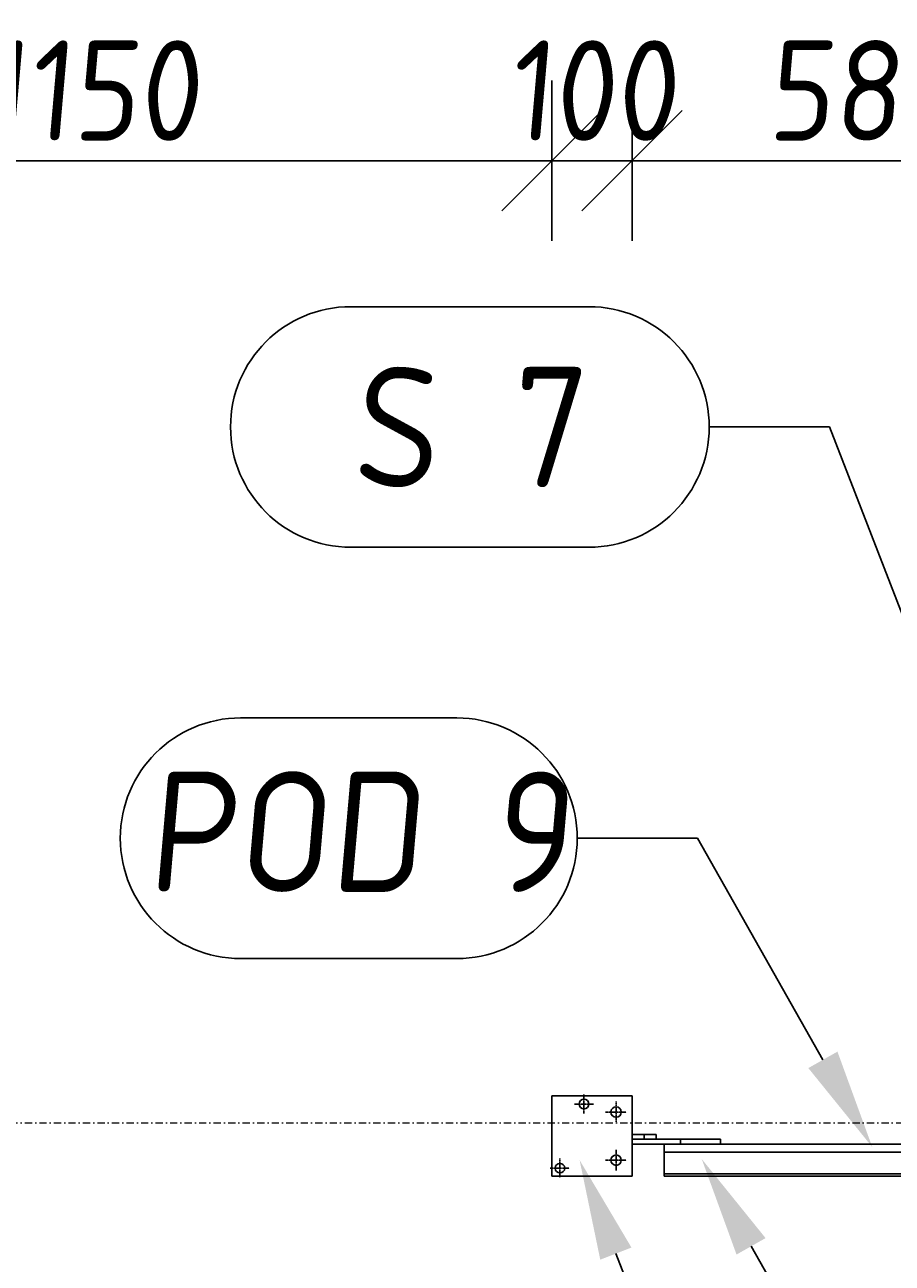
# Model space of a CAD drawing. Header units: millimetres. Extents: x 4047 to 23472, y 1613 to 16682.
# Tile 79 of 86: x 19529 to 20610, y 4461 to 6005. Entities that reach past the tile are written whole.
import ezdxf

# ---------------------------------------------------------------- set-up
doc = ezdxf.new("R2010")
doc.units = ezdxf.units.MM
doc.linetypes.add('CENTER', pattern=[2, 1.25, -0.25, 0.25, -0.25])
doc.linetypes.add('Kropki i Kreski', pattern=[360, 180, -90, 0, -90])
doc.layers.add('Osie_Nr_pióra__101_Nr_pióra__7', color=3, linetype='Continuous', lineweight=18)
for name, color, linetype in [('Rbcs_EX_Osie', 7, 'Continuous'), ('Rbcs_EX_Profile', 7, 'Continuous'), ('Rbcs_EX_Wymiary', 7, 'Continuous')]:
    doc.layers.add(name, color=color, linetype=linetype)
doc.styles.add('RBCS_dim', font='isocpeur.ttf', dxfattribs={"width": 0.9, "oblique": 5})
doc.styles.add('RBCS_dim1', font='isocpeur.ttf', dxfattribs={"width": 0.9, "oblique": 5, "height": 3})
doc.dimstyles.new('Copy of RBCS_STANDARD', dxfattribs={"dimtxt": 2.5, "dimasz": 2.5, "dimexe": 2, "dimexo": 5, "dimgap": 0.5, "dimtad": 1, "dimdec": 0, "dimtxsty": 'RBCS_dim', "dimblk": 'OBLIQUE', "dimcen": 2.5, "dimclrd": 3, "dimclre": 3, "dimclrt": 6, "dimadec": 0, "dimazin": 0, "dimtfac": 1, "dimtdec": 0, "dimtix": 1, "dimtmove": 0, "dimatfit": 3, "dimfxl": 2, "dimfxlon": 1, "dimarcsym": 0})

# ---------------------------------------------------------------- blocks, each defined once
blk = doc.blocks.new('_OBLIQUE')
at = {"color": 0, "linetype": 'ByBlock'}
blk.add_line((-0.5, -0.5), (0.5, 0.5), dxfattribs=at)
blk = doc.blocks.new('*D318')
at = {"layer": 'Defpoints', "color": 0, "lineweight": 25, "transparency": 16777216}
for p in [(20185.9, 5835.3), (19035.9, 4669.1), (20185.9, 4669.1)]:
    blk.add_point(p, dxfattribs=at)
at = {"layer": 'Rbcs_EX_Wymiary', "color": 3, "lineweight": -2, "transparency": 16777216}
for p, q in [((19035.9, 5735.3), (19035.9, 5935.3)), ((20185.9, 5735.3), (20185.9, 5935.3)), ((19035.9, 5835.3), (20185.9, 5835.3))]:
    blk.add_line(p, q, dxfattribs=at)
at = {"layer": 'Rbcs_EX_Wymiary', "color": 3, "lineweight": -2, "transparency": 16777216, "xscale": 125, "yscale": 125, "zscale": 125, "rotation": 180}
blk.add_blockref('_OBLIQUE', (19035.9, 5835.3), dxfattribs=at)
at = {"layer": 'Rbcs_EX_Wymiary', "color": 3, "lineweight": -2, "transparency": 16777216, "xscale": 125, "yscale": 125, "zscale": 125}
blk.add_blockref('_OBLIQUE', (20185.9, 5835.3), dxfattribs=at)
at = {"layer": 'Rbcs_EX_Wymiary', "color": 6, "transparency": 16777216, "insert": (19610.9, 5922.8), "char_height": 125, "attachment_point": 5, "style": 'RBCS_dim'}
blk.add_mtext('1150', dxfattribs=at)
blk = doc.blocks.new('*D319')
at = {"layer": 'Defpoints', "color": 0, "lineweight": 25, "transparency": 16777216}
for p in [(20285.9, 5835.3), (20185.9, 4669.1), (20285.9, 4669.1)]:
    blk.add_point(p, dxfattribs=at)
at = {"layer": 'Rbcs_EX_Wymiary', "color": 3, "lineweight": -2, "transparency": 16777216}
for p, q in [((20185.9, 5735.3), (20185.9, 5935.3)), ((20285.9, 5735.3), (20285.9, 5935.3)), ((20185.9, 5835.3), (20060.9, 5835.3)), ((20185.9, 5835.3), (20285.9, 5835.3)), ((20285.9, 5835.3), (20410.9, 5835.3))]:
    blk.add_line(p, q, dxfattribs=at)
at = {"layer": 'Rbcs_EX_Wymiary', "color": 3, "lineweight": -2, "transparency": 16777216, "xscale": 125, "yscale": 125, "zscale": 125}
blk.add_blockref('_OBLIQUE', (20185.9, 5835.3), dxfattribs=at)
at = {"layer": 'Rbcs_EX_Wymiary', "color": 3, "lineweight": -2, "transparency": 16777216, "xscale": 125, "yscale": 125, "zscale": 125, "rotation": 180}
blk.add_blockref('_OBLIQUE', (20285.9, 5835.3), dxfattribs=at)
at = {"layer": 'Rbcs_EX_Wymiary', "color": 6, "transparency": 16777216, "insert": (20235.9, 5922.8), "char_height": 125, "attachment_point": 5, "style": 'RBCS_dim'}
blk.add_mtext('100', dxfattribs=at)
blk = doc.blocks.new('*D287')
at = {"layer": 'Defpoints', "color": 0, "lineweight": 25, "transparency": 16777216}
for p in [(20870.8, 5835.3), (20285.9, 4669.1), (20870.8, 4456.1)]:
    blk.add_point(p, dxfattribs=at)
at = {"layer": 'Rbcs_EX_Wymiary', "color": 3, "lineweight": -2, "transparency": 16777216}
for p, q in [((20285.9, 5735.3), (20285.9, 5935.3)), ((20870.8, 5735.3), (20870.8, 5935.3)), ((20285.9, 5835.3), (20870.8, 5835.3))]:
    blk.add_line(p, q, dxfattribs=at)
at = {"layer": 'Rbcs_EX_Wymiary', "color": 3, "lineweight": -2, "transparency": 16777216, "xscale": 125, "yscale": 125, "zscale": 125, "rotation": 180}
blk.add_blockref('_OBLIQUE', (20285.9, 5835.3), dxfattribs=at)
at = {"layer": 'Rbcs_EX_Wymiary', "color": 3, "lineweight": -2, "transparency": 16777216, "xscale": 125, "yscale": 125, "zscale": 125}
blk.add_blockref('_OBLIQUE', (20870.8, 5835.3), dxfattribs=at)
at = {"layer": 'Rbcs_EX_Wymiary', "color": 6, "transparency": 16777216, "insert": (20578.3, 5922.8), "char_height": 125, "attachment_point": 5, "style": 'RBCS_dim'}
blk.add_mtext('585', dxfattribs=at)

msp = doc.modelspace()

# ---------------------------------------------------------------- linework, layer by layer
at = {"layer": 'Osie_Nr_pióra__101_Nr_pióra__7', "linetype": 'Kropki i Kreski', "ltscale": 0.05}
msp.add_line((4560.2, 4635.6), (22959, 4635.6), dxfattribs=at)
at = {"layer": 'Rbcs_EX_Osie', "color": 5, "linetype": 'CENTER'}
for p, q in [((20225.9, 4671.1), (20225.9, 4647.1)), ((20213.9, 4659.1), (20237.9, 4659.1)), ((20252.9, 4649.1), (20278.9, 4649.1)), ((20265.9, 4662.1), (20265.9, 4636.1)), ((20265.9, 4602.1), (20265.9, 4576.1)), ((20195.9, 4591.1), (20195.9, 4567.1)), ((20252.9, 4589.1), (20278.9, 4589.1)), ((20183.9, 4579.1), (20207.9, 4579.1))]:
    msp.add_line(p, q, dxfattribs=at)
at = {"layer": 'Rbcs_EX_Profile'}
for p, q in [((20185.9, 4669.1), (20285.9, 4669.1)), ((20185.9, 4569.1), (20185.9, 4669.1)), ((20191.9, 4669.1), (20229.9, 4669.1)), ((20285.9, 4669.1), (20285.9, 4569.1)), ((20185.9, 4575.1), (20185.9, 4663.1)), ((20300.9, 4621.1), (20285.9, 4621.1)), ((20300.9, 4621.1), (20315.9, 4621.1)), ((20300.9, 4615.1), (20300.9, 4621.1)), ((20315.9, 4621.1), (20315.9, 4615.1)), ((20346.1, 4615.1), (20285.9, 4615.1)), ((20300.9, 4615.1), (20285.9, 4615.1)), ((20346.1, 4609.1), (20285.9, 4609.1)), ((20325.9, 4599.1), (20325.9, 4609.1)), ((20326.1, 4609.1), (20650.8, 4609.1)), ((20346.1, 4615.1), (20396.1, 4615.1)), ((20346.1, 4615.1), (20346.1, 4609.1)), ((20396.1, 4609.1), (20346.1, 4609.1)), ((20396.1, 4615.1), (20396.1, 4609.1)), ((20325.9, 4599.1), (20325.9, 4569.1)), ((20325.9, 4599.1), (20721.1, 4599.1)), ((20721.1, 4572.1), (20325.9, 4572.1)), ((20285.9, 4569.1), (20185.9, 4569.1)), ((20721.1, 4569.1), (20325.9, 4569.1))]:
    msp.add_line(p, q, dxfattribs=at)
for centre, radius in [((20225.9, 4659.1), 6), ((20265.9, 4649.1), 6.5), ((20265.9, 4589.1), 6.5), ((20195.9, 4579.1), 6)]:
    msp.add_circle(centre, radius, dxfattribs=at)
at = {"layer": 'Rbcs_EX_Wymiary', "color": 3}
for p, q in [((20232, 5653.3), (19935.3, 5653.3)), ((20382, 5503.3), (20532, 5503.3)), ((19935.3, 5353.3), (20232, 5353.3)), ((19797.9, 5140.5), (20067.5, 5140.5)), ((20367.5, 4990.5), (20217.5, 4990.5)), ((19797.9, 4840.5), (20067.5, 4840.5))]:
    msp.add_line(p, q, dxfattribs=at)
for points in [[(20823.1, 4752.2), (20532, 5503.3)], [(20523.8, 4714.2), (20367.5, 4990.5)], [(20434.2, 4481.7), (20590.5, 4205.4)], [(20265.7, 4472.5), (20556.8, 3721.3)]]:
    msp.add_lwpolyline(points, dxfattribs=at)
for centre, start, end in [((19935.3, 5503.3), 90, 270), ((20232, 5503.3), 270, 90), ((19797.9, 4990.5), 90, 270), ((20067.5, 4990.5), 270, 90)]:
    msp.add_arc(centre, 150, start, end, dxfattribs=at)
for points in [[(20505.6, 4703.9), (20585.3, 4605.4), (20541.9, 4724.4)], [(20246.2, 4465), (20220.5, 4589.1), (20285.1, 4480.1)], [(20452.3, 4491.9), (20372.7, 4590.5), (20416.1, 4471.4)]]:
    msp.add_solid(points, dxfattribs=at)

# ---------------------------------------------------------------- texts
at = {"layer": 'Rbcs_EX_Wymiary', "color": 6, "ltscale": 50, "char_height": 150, "attachment_point": 7, "style": 'RBCS_dim1'}
for s, insert in [('S 7', (19935.3, 5428.3)), ('POD 9', (19680.4, 4923.6))]:
    msp.add_mtext(s, dxfattribs=dict(at, insert=insert))

# ---------------------------------------------------------------- dimensions: what is measured, and where the dimension line sits
at = {"layer": 'Rbcs_EX_Wymiary'}
for base, p1, p2, picture, middle in [((20185.9, 5835.3), (19035.9, 4669.1), (20185.9, 4669.1), '*D318', (19610.9, 5922.8)), ((20285.9, 5835.3), (20185.9, 4669.1), (20285.9, 4669.1), '*D319', (20235.9, 5922.8)), ((20870.8, 5835.3), (20285.9, 4669.1), (20870.8, 4456.1), '*D287', (20578.3, 5922.8))]:
    dim = msp.add_linear_dim(base=base, p1=p1, p2=p2, dimstyle='Copy of RBCS_STANDARD', dxfattribs=at)
    dim.commit()
    dim.dimension.update_dxf_attribs({"geometry": picture, "text_midpoint": middle})

doc.saveas('drawing.dxf')
